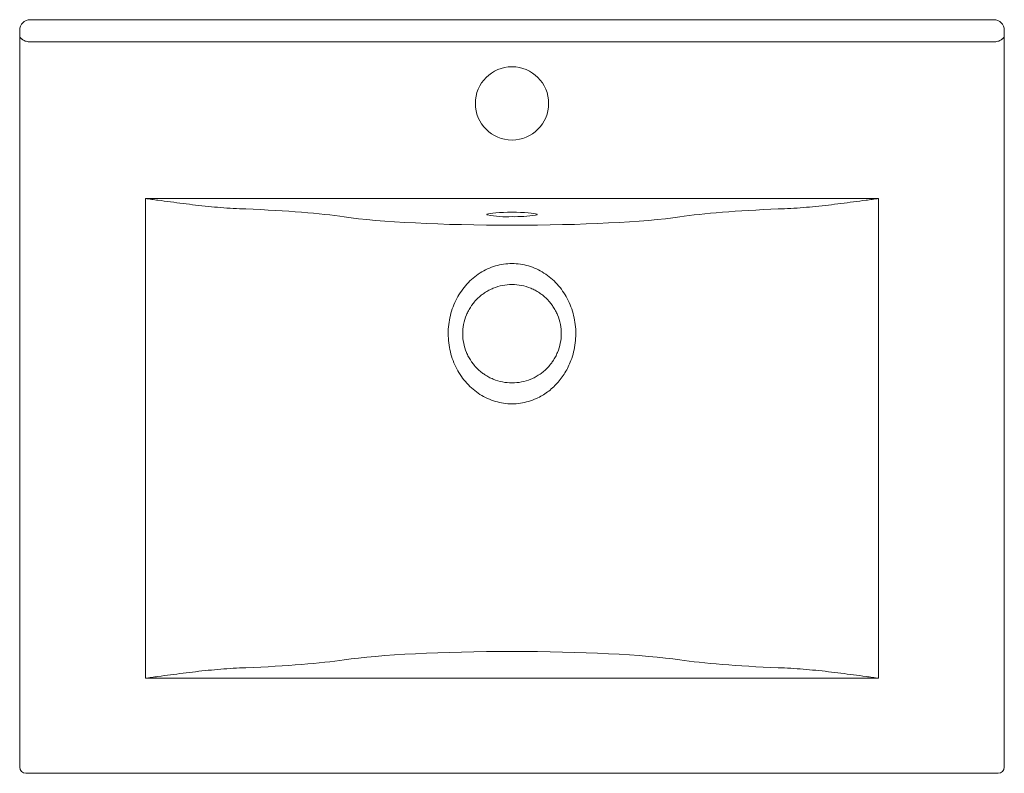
# Model space of a CAD drawing. Header units: millimetres. Extents: x 4193.315 to 4193.785, y 1645.74 to 1646.1.
import ezdxf

# ---------------------------------------------------------------- set-up
doc = ezdxf.new("R2010")
doc.units = ezdxf.units.MM
doc.layers.add('SANINDUSA', color=3, linetype='Continuous')

msp = doc.modelspace()

# ---------------------------------------------------------------- linework, layer by layer
at = {"layer": 'SANINDUSA', "linetype": 'Continuous', "lineweight": 15}
for p, q in [((4193.320468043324, 1646.100316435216), (4193.780468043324, 1646.100316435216)), ((4193.315468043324, 1646.092779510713), (4193.315468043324, 1646.095316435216)), ((4193.785468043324, 1646.095316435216), (4193.785468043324, 1646.092779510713)), ((4193.315468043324, 1646.087488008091), (4193.315468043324, 1646.092779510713)), ((4193.785468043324, 1646.092779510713), (4193.785468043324, 1646.087488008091)), ((4193.315468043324, 1645.743316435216), (4193.315468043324, 1646.087488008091)), ((4193.780468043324, 1646.089724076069), (4193.320468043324, 1646.089724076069)), ((4193.785468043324, 1646.087488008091), (4193.785468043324, 1645.743316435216)), ((4193.375468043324, 1646.014898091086), (4193.725468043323, 1646.014898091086)), ((4193.375468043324, 1646.014898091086), (4193.375468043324, 1645.785734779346)), ((4193.725468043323, 1645.785734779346), (4193.725468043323, 1646.014898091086)), ((4193.725468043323, 1645.785734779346), (4193.375468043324, 1645.785734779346)), ((4193.782468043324, 1645.740316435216), (4193.318468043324, 1645.740316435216))]:
    msp.add_line(p, q, dxfattribs=at)
at = {"layer": 'SANINDUSA', "linetype": 'Continuous', "lineweight": 15, "flags": 128}
for points in [[(4193.538714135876, 1646.007055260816), (4193.538650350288, 1646.007084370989), (4193.538468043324, 1646.00726598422), (4193.538650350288, 1646.00744759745), (4193.538691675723, 1646.007466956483)], [(4193.538691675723, 1646.007466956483), (4193.539191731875, 1646.007623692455), (4193.540075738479, 1646.007788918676), (4193.541275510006, 1646.007938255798), (4193.542754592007, 1646.008067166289), (4193.544468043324, 1646.008171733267), (4193.546363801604, 1646.00824877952), (4193.548384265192, 1646.008295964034), (4193.550468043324, 1646.008311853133), (4193.552551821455, 1646.008295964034), (4193.554572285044, 1646.00824877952), (4193.556468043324, 1646.008171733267), (4193.55818149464, 1646.008067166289), (4193.559660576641, 1646.007938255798), (4193.56086034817, 1646.007788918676), (4193.561744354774, 1646.007623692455), (4193.56228573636, 1646.00744759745), (4193.562307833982, 1646.007436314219)], [(4193.562307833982, 1646.007436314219), (4193.562468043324, 1646.00726598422), (4193.56228573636, 1646.007084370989), (4193.561744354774, 1646.006908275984), (4193.561727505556, 1646.006904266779)]]:
    msp.add_lwpolyline(points, dxfattribs=at)
at = {"layer": 'SANINDUSA', "linetype": 'Continuous', "lineweight": 15}
msp.add_circle((4193.550468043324, 1646.060316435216), 0.0175, dxfattribs=at)
for centre, radius, start, end in [((4193.320468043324, 1646.095316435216), 0.005, 90, 180), ((4193.780468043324, 1646.095316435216), 0.005, 0, 90), ((4193.548229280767, 1646.057841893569), 0.05167030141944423, 259.3883539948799, 272.4832797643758), ((4193.551874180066, 1646.076072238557), 0.06986627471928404, 268.8467806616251, 278.107522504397), ((4193.318468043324, 1645.743316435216), 0.003000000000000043, 180, 270), ((4193.782468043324, 1645.743316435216), 0.003000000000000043, 270, 0)]:
    msp.add_arc(centre, radius, start, end, dxfattribs=at)
for centre, major_axis, ratio, start_param, end_param in [((4193.375468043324, 1646.001240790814), (0.110125, 0), 0.08748866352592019, 0.5325040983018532, 1.120987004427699), ((4193.550468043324, 1646.01026305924), (0.09300000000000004, 0), 0.08748866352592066, 3.674096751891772, 5.750681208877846), ((4193.725468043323, 1646.001240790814), (0.110125, 0), 0.08748866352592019, 2.020605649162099, 2.609088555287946), ((4193.375468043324, 1645.799392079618), (0.110125, 0), 0.08748866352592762, 5.162198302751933, 5.750681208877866), ((4193.550468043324, 1645.790369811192), (0.09300000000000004, 0), 0.08748866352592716, 0.5325040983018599, 2.609088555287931), ((4193.725468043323, 1645.799392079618), (0.110125, 0), 0.08748866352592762, 3.674096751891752, 4.262579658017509)]:
    msp.add_ellipse(centre, major_axis=major_axis, ratio=ratio, start_param=start_param, end_param=end_param, dxfattribs=at)
for points, knots in [([(4193.320468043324, 1646.089724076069), (4193.320136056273, 1646.089724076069), (4193.31980375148, 1646.089747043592), (4193.319158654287, 1646.089835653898), (4193.318846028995, 1646.08990080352), (4193.31824047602, 1646.090070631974), (4193.317946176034, 1646.090176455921), (4193.317404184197, 1646.09041622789), (4193.317152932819, 1646.090550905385), (4193.316806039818, 1646.090773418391), (4193.316694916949, 1646.090851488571), (4193.316487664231, 1646.091010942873), (4193.316391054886, 1646.091092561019), (4193.316121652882, 1646.091342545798), (4193.31596909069, 1646.091515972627), (4193.31571948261, 1646.091875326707), (4193.315625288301, 1646.092057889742), (4193.315500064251, 1646.092419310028), (4193.315468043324, 1646.092599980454), (4193.315468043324, 1646.092779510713)], [0, 0, 0, 0, 0.1250000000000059, 0.1250000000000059, 0.2500000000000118, 0.2500000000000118, 0.3750000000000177, 0.3750000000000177, 0.5000000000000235, 0.5000000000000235, 0.5625000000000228, 0.5625000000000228, 0.6250000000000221, 0.6250000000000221, 0.7500000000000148, 0.7500000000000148, 0.8750000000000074, 0.8750000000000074, 1, 1, 1, 1]), ([(4193.780468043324, 1646.089724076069), (4193.780800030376, 1646.089724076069), (4193.781132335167, 1646.089747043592), (4193.78177743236, 1646.089835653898), (4193.782090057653, 1646.08990080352), (4193.782695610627, 1646.090070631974), (4193.782989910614, 1646.090176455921), (4193.783531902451, 1646.09041622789), (4193.783783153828, 1646.090550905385), (4193.784130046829, 1646.090773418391), (4193.784241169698, 1646.090851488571), (4193.784448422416, 1646.091010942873), (4193.784545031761, 1646.091092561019), (4193.784814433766, 1646.091342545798), (4193.784966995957, 1646.091515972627), (4193.785216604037, 1646.091875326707), (4193.785310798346, 1646.092057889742), (4193.785436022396, 1646.092419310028), (4193.785468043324, 1646.092599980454), (4193.785468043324, 1646.092779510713)], [0, 0, 0, 0, 0.1249999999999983, 0.1249999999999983, 0.2499999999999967, 0.2499999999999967, 0.374999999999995, 0.374999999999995, 0.4999999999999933, 0.4999999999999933, 0.5624999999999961, 0.5624999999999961, 0.624999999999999, 0.624999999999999, 0.7499999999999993, 0.7499999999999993, 0.8749999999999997, 0.8749999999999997, 1, 1, 1, 1]), ([(4193.423349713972, 1646.009917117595), (4193.421366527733, 1646.009952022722), (4193.419382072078, 1646.010031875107), (4193.415409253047, 1646.010253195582), (4193.413420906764, 1646.010394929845), (4193.409439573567, 1646.01072309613), (4193.407446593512, 1646.010909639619), (4193.403455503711, 1646.011315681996), (4193.401456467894, 1646.011535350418), (4193.395461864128, 1646.012229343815), (4193.391466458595, 1646.012738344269), (4193.385470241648, 1646.013532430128), (4193.383471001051, 1646.013802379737), (4193.380470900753, 1646.014211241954), (4193.379470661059, 1646.014348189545), (4193.377469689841, 1646.014622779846), (4193.376467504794, 1646.014760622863), (4193.375468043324, 1646.014898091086)], [0, 0, 0, 0, 0.1249999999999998, 0.1249999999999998, 0.2499999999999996, 0.2499999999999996, 0.3749999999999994, 0.3749999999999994, 0.4999999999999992, 0.4999999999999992, 0.7499999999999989, 0.7499999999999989, 0.8749999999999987, 0.8749999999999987, 0.9374999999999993, 0.9374999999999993, 1, 1, 1, 1]), ([(4193.677586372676, 1646.009917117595), (4193.679569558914, 1646.009952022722), (4193.68155401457, 1646.010031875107), (4193.6855268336, 1646.010253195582), (4193.687515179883, 1646.010394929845), (4193.69149651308, 1646.01072309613), (4193.693489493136, 1646.010909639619), (4193.697480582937, 1646.011315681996), (4193.699479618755, 1646.011535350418), (4193.705474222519, 1646.012229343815), (4193.709469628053, 1646.012738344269), (4193.715465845, 1646.013532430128), (4193.717465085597, 1646.013802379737), (4193.720465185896, 1646.014211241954), (4193.721465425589, 1646.014348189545), (4193.723466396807, 1646.014622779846), (4193.724468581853, 1646.014760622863), (4193.725468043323, 1646.014898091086)], [0, 0, 0, 0, 0.1249999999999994, 0.1249999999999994, 0.2499999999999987, 0.2499999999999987, 0.3749999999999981, 0.3749999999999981, 0.4999999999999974, 0.4999999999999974, 0.7499999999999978, 0.7499999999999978, 0.8749999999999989, 0.8749999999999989, 0.9374999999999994, 0.9374999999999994, 1, 1, 1, 1]), ([(4193.550468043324, 1645.916816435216), (4193.549128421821, 1645.916816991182), (4193.546452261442, 1645.91700684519), (4193.542505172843, 1645.917877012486), (4193.538711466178, 1645.919311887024), (4193.535126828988, 1645.921257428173), (4193.531820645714, 1645.923700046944), (4193.528838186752, 1645.926602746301), (4193.52621276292, 1645.929892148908), (4193.524008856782, 1645.933526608), (4193.522256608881, 1645.937453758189), (4193.520965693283, 1645.94160444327), (4193.520184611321, 1645.945922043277), (4193.519928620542, 1645.950309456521), (4193.520180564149, 1645.9546992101), (4193.520963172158, 1645.959022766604), (4193.522258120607, 1645.963183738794), (4193.524015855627, 1645.967122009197), (4193.526226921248, 1645.970763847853), (4193.528859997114, 1645.974054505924), (4193.531848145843, 1645.976954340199), (4193.535155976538, 1645.979392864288), (4193.538740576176, 1645.981334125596), (4193.542531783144, 1645.982764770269), (4193.546473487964, 1645.983630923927), (4193.550481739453, 1645.983910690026), (4193.554489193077, 1645.98362523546), (4193.558429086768, 1645.982756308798), (4193.562217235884, 1645.98132421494), (4193.565798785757, 1645.979381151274), (4193.569104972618, 1645.976939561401), (4193.572090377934, 1645.974038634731), (4193.574719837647, 1645.970748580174), (4193.576926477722, 1645.967108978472), (4193.578681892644, 1645.963173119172), (4193.579975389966, 1645.959013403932), (4193.58075618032, 1645.954689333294), (4193.58100752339, 1645.950297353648), (4193.580750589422, 1645.945905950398), (4193.579965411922, 1645.941584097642), (4193.57877887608, 1645.937771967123), (4193.577349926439, 1645.934460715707), (4193.575809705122, 1645.93165059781), (4193.57403461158, 1645.92901474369), (4193.571384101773, 1645.925800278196), (4193.567567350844, 1645.922323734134), (4193.56284227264, 1645.919543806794), (4193.558418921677, 1645.917870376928), (4193.554477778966, 1645.917002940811), (4193.5518057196, 1645.916815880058), (4193.550468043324, 1645.916816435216)], [0, 0, 0, 0, 0.0198760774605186, 0.03970755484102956, 0.05990466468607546, 0.08017034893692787, 0.1005313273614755, 0.1213495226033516, 0.1424838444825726, 0.1635529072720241, 0.1848897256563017, 0.2066241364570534, 0.2282066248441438, 0.2499797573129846, 0.2717423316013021, 0.2933534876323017, 0.315158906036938, 0.3365607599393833, 0.3576782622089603, 0.378847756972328, 0.3996679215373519, 0.42002370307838, 0.4402757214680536, 0.4604595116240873, 0.4802601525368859, 0.5000880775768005, 0.5199263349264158, 0.539722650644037, 0.5598854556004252, 0.5801289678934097, 0.6004875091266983, 0.6213216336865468, 0.642456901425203, 0.6635536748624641, 0.6849471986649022, 0.7067350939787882, 0.728347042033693, 0.7501285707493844, 0.7719153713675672, 0.79352290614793, 0.8152954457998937, 0.8312899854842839, 0.8473570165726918, 0.8632223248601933, 0.8788820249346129, 0.9098329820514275, 0.940196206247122, 0.9603555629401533, 0.9801527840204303, 1, 1, 1, 1]), ([(4193.550468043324, 1645.926816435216), (4193.551972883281, 1645.926816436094), (4193.555072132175, 1645.927115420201), (4193.558746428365, 1645.928228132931), (4193.561553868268, 1645.929553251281), (4193.56343622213, 1645.930677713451), (4193.565318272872, 1645.932054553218), (4193.56713075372, 1645.933674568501), (4193.568731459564, 1645.935468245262), (4193.570111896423, 1645.937357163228), (4193.571225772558, 1645.939219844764), (4193.572554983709, 1645.942034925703), (4193.573667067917, 1645.945701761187), (4193.574112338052, 1645.950301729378), (4193.573672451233, 1645.95490427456), (4193.572563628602, 1645.958575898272), (4193.571236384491, 1645.96139302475), (4193.57013103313, 1645.963245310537), (4193.568755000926, 1645.965135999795), (4193.567154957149, 1645.966935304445), (4193.565337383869, 1645.968562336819), (4193.563457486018, 1645.969941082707), (4193.56157420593, 1645.971069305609), (4193.558758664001, 1645.972400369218), (4193.555081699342, 1645.973515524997), (4193.550478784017, 1645.973961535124), (4193.545873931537, 1645.973519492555), (4193.54219517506, 1645.972407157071), (4193.539377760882, 1645.971077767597), (4193.537493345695, 1645.969950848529), (4193.535612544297, 1645.968573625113), (4193.533794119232, 1645.966948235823), (4193.532193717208, 1645.965151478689), (4193.530815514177, 1645.963261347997), (4193.529706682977, 1645.961406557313), (4193.52837583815, 1645.958585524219), (4193.527265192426, 1645.95491210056), (4193.526824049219, 1645.950312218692), (4193.527266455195, 1645.945716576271), (4193.528375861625, 1645.942048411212), (4193.529703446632, 1645.939232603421), (4193.53081026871, 1645.937379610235), (4193.532183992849, 1645.935493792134), (4193.533784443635, 1645.933694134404), (4193.535603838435, 1645.932065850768), (4193.537488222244, 1645.930685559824), (4193.539366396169, 1645.929561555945), (4193.542177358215, 1645.928232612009), (4193.5458555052, 1645.927116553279), (4193.548960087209, 1645.926816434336), (4193.550468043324, 1645.926816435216)], [0, 0, 0, 0, 0.03019242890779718, 0.06218153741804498, 0.07706429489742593, 0.09340292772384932, 0.106972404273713, 0.1249140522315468, 0.1433268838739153, 0.1563444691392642, 0.1729563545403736, 0.187698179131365, 0.2197977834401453, 0.2499127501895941, 0.2799975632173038, 0.3121366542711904, 0.326937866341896, 0.3434641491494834, 0.3562328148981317, 0.374962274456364, 0.3929078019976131, 0.4063298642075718, 0.4228040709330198, 0.4377560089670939, 0.4697410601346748, 0.4999336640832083, 0.5301123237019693, 0.5621264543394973, 0.5770781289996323, 0.593541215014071, 0.6069794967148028, 0.6249151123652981, 0.6436286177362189, 0.6563892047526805, 0.6729578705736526, 0.6878066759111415, 0.7199594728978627, 0.7500294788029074, 0.7800959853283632, 0.8121689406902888, 0.8269947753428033, 0.8435410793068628, 0.8562941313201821, 0.8749108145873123, 0.8929972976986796, 0.9064344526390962, 0.9228447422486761, 0.9377106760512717, 0.969745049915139, 1, 1, 1, 1]), ([(4193.423349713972, 1645.790715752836), (4193.421366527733, 1645.79068084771), (4193.419382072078, 1645.790600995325), (4193.415409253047, 1645.790379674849), (4193.413420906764, 1645.790237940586), (4193.409439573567, 1645.789909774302), (4193.407446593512, 1645.789723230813), (4193.403455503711, 1645.789317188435), (4193.401456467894, 1645.789097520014), (4193.395461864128, 1645.788403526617), (4193.391466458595, 1645.787894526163), (4193.385470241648, 1645.787100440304), (4193.383471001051, 1645.786830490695), (4193.380470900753, 1645.786421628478), (4193.379470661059, 1645.786284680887), (4193.377469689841, 1645.786010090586), (4193.376467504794, 1645.785872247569), (4193.375468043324, 1645.785734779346)], [0, 0, 0, 0, 0.1249999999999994, 0.1249999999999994, 0.2499999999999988, 0.2499999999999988, 0.3749999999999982, 0.3749999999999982, 0.4999999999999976, 0.4999999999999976, 0.749999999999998, 0.749999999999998, 0.874999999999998, 0.874999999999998, 0.9374999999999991, 0.9374999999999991, 1, 1, 1, 1]), ([(4193.677586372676, 1645.790715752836), (4193.679569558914, 1645.79068084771), (4193.68155401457, 1645.790600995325), (4193.6855268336, 1645.790379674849), (4193.687515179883, 1645.790237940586), (4193.69149651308, 1645.789909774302), (4193.693489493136, 1645.789723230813), (4193.697480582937, 1645.789317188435), (4193.699479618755, 1645.789097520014), (4193.705474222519, 1645.788403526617), (4193.709469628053, 1645.787894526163), (4193.715465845, 1645.787100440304), (4193.717465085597, 1645.786830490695), (4193.720465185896, 1645.786421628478), (4193.721465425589, 1645.786284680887), (4193.723466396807, 1645.786010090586), (4193.724468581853, 1645.785872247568), (4193.725468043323, 1645.785734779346)], [0, 0, 0, 0, 0.1249999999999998, 0.1249999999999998, 0.2499999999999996, 0.2499999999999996, 0.3749999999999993, 0.3749999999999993, 0.4999999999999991, 0.4999999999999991, 0.7500000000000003, 0.7500000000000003, 0.8750000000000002, 0.8750000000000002, 0.9375000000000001, 0.9375000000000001, 1, 1, 1, 1])]:
    msp.add_open_spline(points, degree=3, knots=knots, dxfattribs=at)
msp.add_open_spline([(4193.539108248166, 1646.007555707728), (4193.53910210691, 1646.007551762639)], degree=1, dxfattribs=at)

doc.saveas('drawing.dxf')
